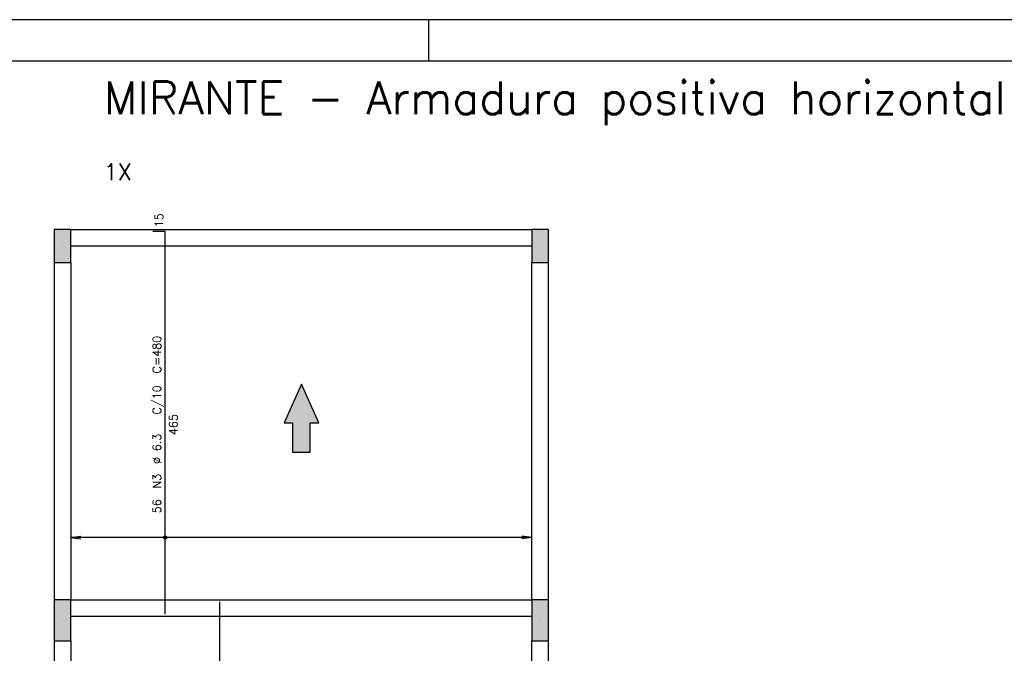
# Model space of a CAD drawing. Extents: x 0 to 84.1, y 0 to 59.4.
# Tile 6 of 7: x 37.2 to 61.1, y 44 to 59.4. Entities that reach past the tile are written whole.
import ezdxf

# ---------------------------------------------------------------- set-up
doc = ezdxf.new("R2010")
doc.units = 0
doc.header["$MEASUREMENT"] = 0
for name, color, linetype in [('1', 1, 'CONTINUOUS'), ('2', 2, 'CONTINUOUS'), ('6', 6, 'CONTINUOUS'), ('7', 7, 'CONTINUOUS'), ('9', 9, 'CONTINUOUS')]:
    doc.layers.add(name, color=color, linetype=linetype)
doc.styles.get("Standard").update_dxf_attribs({"font": 'ROMANS.SHX'})

msp = doc.modelspace()

# ---------------------------------------------------------------- linework, layer by layer
at = {"layer": '1', "linetype": 'Continuous'}
for p, q in [((38.4, 54.3), (49.6, 54.3)), ((38.4, 53.9), (49.6, 53.9)), ((38, 53.5), (38, 45.3)), ((38.4, 53.5), (38.4, 45.3)), ((49.6, 45.3), (49.6, 53.5)), ((50, 45.3), (50, 53.5)), ((38.4, 45.3), (49.6, 45.3)), ((38.4, 44.9), (49.6, 44.9)), ((38, 44.3), (38, 36.3)), ((38.4, 44.3), (38.4, 36.3)), ((49.6, 36.3), (49.6, 44.3)), ((50, 36.3), (50, 44.3))]:
    msp.add_line(p, q, dxfattribs=at)
at = {"layer": '2', "linetype": 'Continuous'}
for p, q in [((84.100006, 59.400002), (0, 59.400002)), ((47.100006, 58.400002), (47.100006, 59.400002)), ((38.2, 53.9), (38.2, 53.9)), ((49.8, 53.9), (49.8, 53.9)), ((38.4, 46.81), (38.647861, 46.842632)), ((49.6, 46.81), (38.4, 46.81)), ((38.4, 46.81), (38.647861, 46.777368)), ((38.4, 46.81), (38.4, 46.81)), ((49.6, 46.81), (49.352139, 46.842632)), ((49.6, 46.81), (49.352139, 46.777368)), ((49.6, 46.81), (49.6, 46.81)), ((38.2, 44.8), (38.2, 44.8)), ((49.8, 44.8), (49.8, 44.8))]:
    msp.add_line(p, q, dxfattribs=at)
for points in [[(83.100006, 1), (2.5, 1), (2.5, 58.400002), (83.100006, 58.400002), (83.100006, 1)], [(38, 53.5), (38.4, 53.5), (38.4, 54.3), (38, 54.3), (38, 53.5)], [(49.6, 53.5), (50, 53.5), (50, 54.3), (49.6, 54.3), (49.6, 53.5)], [(38, 44.3), (38.4, 44.3), (38.4, 45.3), (38, 45.3), (38, 44.3)], [(49.6, 44.3), (50, 44.3), (50, 45.3), (49.6, 45.3), (49.6, 44.3)]]:
    msp.add_lwpolyline(points, dxfattribs=at)
for radius in [0.041625, 0.02075]:
    msp.add_circle((40.692, 46.81), radius, dxfattribs=at)
at = {"layer": '6', "linetype": 'Continuous'}
for p, q in [((40.692, 54.25), (40.392, 54.25)), ((40.692, 44.95), (40.692, 54.25)), ((42.020692, 35.95), (42.020692, 45.25))]:
    msp.add_line(p, q, dxfattribs=at)
msp.add_lwpolyline([(44.215278, 48.888067), (44.215278, 49.6), (44.421085, 49.6), (44, 50.541258), (43.578915, 49.6), (43.784722, 49.6), (43.784722, 48.888067), (44.215278, 48.888067)], dxfattribs=at)
at = {"layer": '9', "linetype": 'Continuous'}
for points in [[(38, 53.5), (38.4, 53.5), (38.4, 54.3)], [(38, 53.5), (38.4, 54.3), (38, 54.3)], [(38, 53.5), (38, 54.3), (38, 53.5)], [(49.6, 53.5), (50, 53.5), (50, 54.3)], [(49.6, 53.5), (50, 54.3), (49.6, 54.3)], [(49.6, 53.5), (49.6, 54.3), (49.6, 53.5)], [(44, 50.541258), (43.578915, 49.6), (43.784722, 49.6)], [(44, 50.541258), (43.784722, 49.6), (44.215278, 48.888067)], [(44, 50.541258), (44.215278, 48.888067), (44.215278, 49.6)], [(44, 50.541258), (44.215278, 49.6), (44.421085, 49.6)], [(44.215278, 48.888067), (43.784722, 49.6), (43.784722, 48.888067)], [(38, 44.3), (38.4, 44.3), (38.4, 45.3)], [(38, 44.3), (38.4, 45.3), (38, 45.3)], [(38, 44.3), (38, 45.3), (38, 44.3)], [(49.6, 44.3), (50, 44.3), (50, 45.3)], [(49.6, 44.3), (50, 45.3), (49.6, 45.3)], [(49.6, 44.3), (49.6, 45.3), (49.6, 44.3)]]:
    msp.add_solid(points, dxfattribs=at)

# ---------------------------------------------------------------- texts
at = {"layer": '1', "linetype": 'Continuous'}
msp.add_text('1X', height=0.4, dxfattribs=at).set_placement((39.2, 55.5))
at = {"layer": '2', "linetype": 'Continuous'}
for s, p in [('15', (40.642, 54.35)), ('C=480', (40.592, 50.8)), ('C/10', (40.592, 49.8)), ('465', (40.992, 49.3)), ('%%c 6.3', (40.592, 48.6)), ('N3', (40.592, 48)), ('56', (40.592, 47.4))]:
    msp.add_text(s, height=0.2, rotation=90, dxfattribs=at).set_placement(p)
at = {"layer": '7', "linetype": 'Continuous'}
msp.add_text('MIRANTE - Armadura positiva horizontal', height=0.8, dxfattribs=at).set_placement((39.2, 57.1))

doc.saveas('drawing.dxf')
